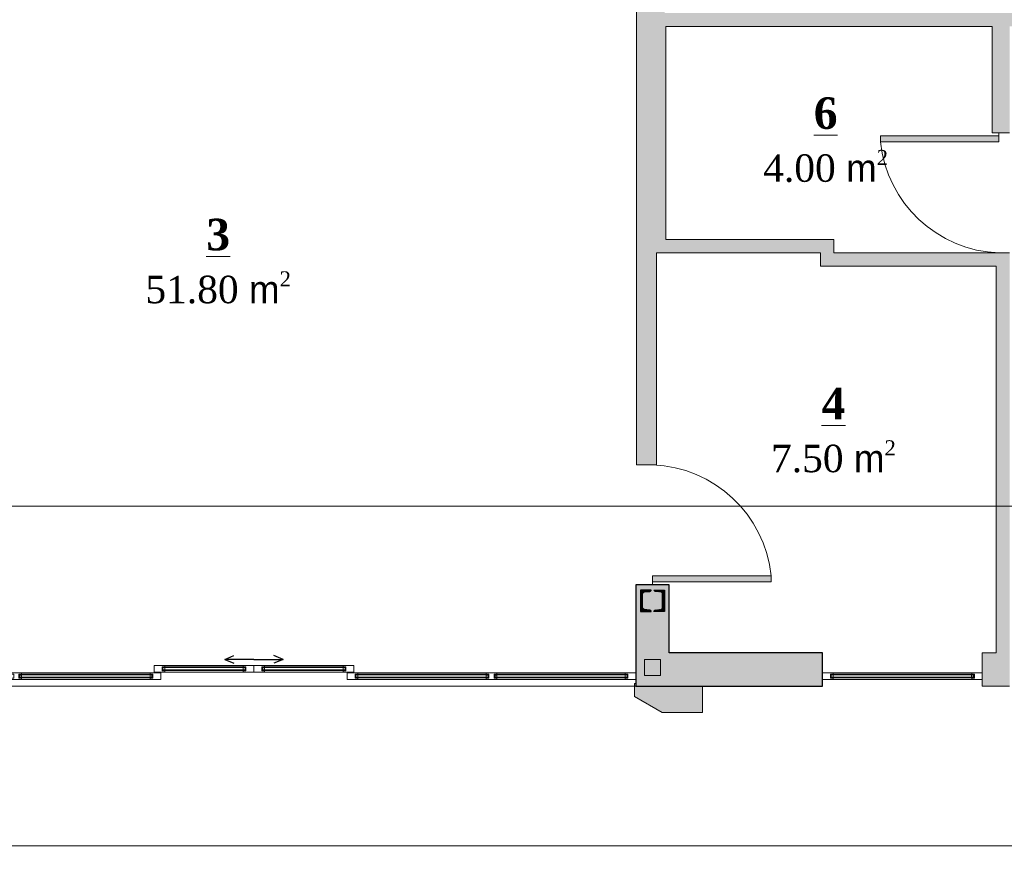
# Model space of a CAD drawing. Header units: millimetres. Extents: x -40905 to 281, y -74558 to -53256.
# Tile 2 of 6: x -35806 to -28415, y -64221 to -57808. Entities that reach past the tile are written whole.
import ezdxf

# ---------------------------------------------------------------- set-up
doc = ezdxf.new("R2010")
doc.units = ezdxf.units.MM
for name, color, linetype, lineweight in [('CТЕНЫ', 7, 'Continuous', 30), ('gor', 251, 'Continuous', 20), ('vid vne razreza', 7, 'Continuous', 5)]:
    doc.layers.add(name, color=color, linetype=linetype, lineweight=lineweight)
doc.layers.add('KAREBEBI', color=7, linetype='Continuous')
doc.layers.add('ZOMEBI', color=20, linetype='Continuous')
doc.styles.get("Standard").update_dxf_attribs({"font": 'times.ttf'})

# ---------------------------------------------------------------- blocks, each defined once
blk = doc.blocks.new('kaobka')
at = {"layer": 'vid vne razreza', "lineweight": 9, "ltscale": 0.5}
h = blk.add_hatch(dxfattribs=at)
h.set_pattern_fill('ANSI31', color=253, style=0)
h.set_pattern_definition([(45, (1818676.401145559, 898355.4509972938), (-2.245064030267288, 2.245064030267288), [])])
edge = h.paths.add_edge_path()
edge.add_line((20.00000062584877, -69.99999906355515), (62.81116379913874, -65.8125878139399))
edge.add_arc((61.72936490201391, -52.58441326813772), 13.27233553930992, 274.6752395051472, 359.0829591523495)
edge.add_line((75.00000047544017, -52.79683300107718), (74.99999957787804, 52.79683580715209))
edge.add_arc((61.72936400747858, 52.58441585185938), 13.27233553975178, 0.9170418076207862, 85.32476391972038)
edge.add_line((62.81116211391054, 65.8125904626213), (19.99999931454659, 70.00000093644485))
edge.add_arc((19.99999931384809, 80.00000093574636), 9.999999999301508, 180.0000004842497, 270.00000000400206, ccw=False)
edge.add_line((9.999999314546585, 80.00000085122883), (89.99999931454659, 80.0000015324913))
edge.add_line((89.99999931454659, 80.0000015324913), (90.00000068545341, -79.9999984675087))
edge.add_line((90.00000068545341, -79.9999984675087), (10.00000068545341, -79.99999914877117))
edge.add_arc((20.00000068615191, -79.99999906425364), 10.00000000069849, 90.00000000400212, 180.0000004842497, ccw=False)
edge = h.paths.add_edge_path()
edge.add_line((-19.99999937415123, -69.99999940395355), (-62.8111620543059, -65.81258892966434))
edge.add_arc((-61.72936394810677, -52.58441431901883), 13.27233553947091, 180.9170418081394, 265.32476392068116, ccw=False)
edge.add_line((-74.9999995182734, -52.79683427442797), (-75.00000047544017, 52.79683453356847))
edge.add_arc((-61.72936490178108, 52.58441480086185), 13.27233553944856, 94.67523950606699, 179.0829591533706, ccw=False)
edge.add_line((-62.81116379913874, 65.81258934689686), (-20.00000068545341, 70.00000059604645))
edge.add_arc((-20.00000068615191, 80.00000059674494), 10.00000000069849, 270.0000000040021, 360.0000004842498)
edge.add_line((-10.00000068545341, 80.00000068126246), (-90.00000068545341, 80))
edge.add_line((-90.00000068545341, 80), (-89.99999931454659, -80))
edge.add_line((-89.99999931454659, -80), (-9.999999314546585, -79.99999931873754))
edge.add_arc((-19.99999931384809, -79.99999940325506), 9.999999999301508, 4.842497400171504e-07, 90.00000000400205)
at = {"layer": 'CТЕНЫ', "lineweight": 30}
for points in [[(-19.99999937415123, -69.99999940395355), (-62.8111620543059, -65.81258892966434, -0.3859065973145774), (-74.9999995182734, -52.79683427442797), (-75.00000047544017, 52.79683453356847, -0.3859065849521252), (-62.81116379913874, 65.81258934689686), (-20.00000068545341, 70.00000059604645, 0.4142135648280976), (-10.00000068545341, 80.00000068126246), (-90.00000068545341, 80), (-89.99999931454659, -80), (-9.999999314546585, -79.99999931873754, 0.4142135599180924), (-19.99999931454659, -69.99999940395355)], [(20.00000062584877, -69.99999906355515), (62.81116379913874, -65.8125878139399, 0.3859065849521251), (75.00000047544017, -52.79683300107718), (74.99999957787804, 52.79683580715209, 0.3859065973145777), (62.81116211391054, 65.8125904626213), (19.99999931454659, 70.00000093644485, -0.4142135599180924), (9.999999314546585, 80.00000085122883), (89.99999931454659, 80.0000015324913), (90.00000068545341, -79.9999984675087), (10.00000068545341, -79.99999914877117, -0.4142135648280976), (20.00000068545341, -69.99999906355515)]]:
    blk.add_lwpolyline(points, format="xyb", dxfattribs=at)
blk = doc.blocks.new('KAREBI - 90')
at = {"layer": 'KAREBEBI', "lineweight": 20, "true_color": 0x9f622d}
blk.add_hatch(color=25, dxfattribs=at).paths.add_polyline_path([(6.66666666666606, 88.88888888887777), (2.222222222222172, 88.88888888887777), (2.222222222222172, 0), (6.66666666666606, 0)])
at = {"color": 246, "lineweight": 9}
blk.add_lwpolyline([(6.66666666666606, 88.88888888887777), (6.66666666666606, 0), (2.222222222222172, 0), (2.222222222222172, 88.88888888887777)], close=True, dxfattribs=at)
at = {"color": 246, "lineweight": 0}
blk.add_lwpolyline([(2.222222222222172, 0), (0, 0)], dxfattribs=at)
blk.add_arc((-2.615710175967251, -3.320283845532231), 92.67520734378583, 2.053180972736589, 84.25159849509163, dxfattribs=at)

msp = doc.modelspace()

# ---------------------------------------------------------------- hatches: boundary and pattern name
at = {"lineweight": 5, "transparency": 33554687}
h = msp.add_hatch(color=1, dxfattribs=at)
h.dxf.hatch_style = 1
h.paths.add_polyline_path([(-30680.38872323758, -62807.54513248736), (-30680.38872323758, -63007.54513248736), (-30982.54263968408, -63007.54513248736), (-31190.38872323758, -62887.54514019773), (-31190.38872323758, -62787.54514019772), (-31180.38872323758, -62787.54514011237), (-31180.38872323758, -62807.54513248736)])
h.paths.add_polyline_path([(-37415.38872457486, -62807.54513248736), (-37415.38872457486, -63007.54513248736), (-37113.23480812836, -63007.54513248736), (-36905.38872457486, -62887.54514019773), (-36905.38872457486, -62787.54514019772), (-36915.38872457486, -62787.54514011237), (-36915.38872457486, -62807.54513248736)])
at = {"layer": 'vid vne razreza', "lineweight": 30, "ltscale": 0.5, "true_color": 0xfaf5bd}
h = msp.add_hatch(color=254, dxfattribs=at)
h.paths.add_polyline_path([(-30945.38872457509, -55967.54513357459), (-29145.3887245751, -55967.5451335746), (-29145.3887245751, -55637.54513710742), (-28995.3887245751, -55637.54513710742), (-28995.3887245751, -55767.5451335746), (-24355.388676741, -55767.54513357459), (-24355.38867674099, -56447.5451360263), (-24655.3887159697, -56447.5451360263), (-24655.38871596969, -56157.5451335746), (-27215.38871596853, -56157.54513357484), (-27215.38871596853, -59007.54513357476), (-27315.38871596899, -59007.54513357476), (-27315.38871596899, -57857.54513357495), (-27405.38872626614, -57857.54513357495), (-27405.38872626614, -57757.54513357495), (-27315.38871596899, -57757.54513357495), (-27315.38871596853, -56157.54513357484), (-30965.38871596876, -56157.54513357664), (-30965.38871596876, -57757.54513357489), (-28105.38872626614, -57757.54513357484), (-28105.38872626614, -57857.54513357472), (-28375.38871596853, -57857.54513357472), (-28375.38871596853, -58657.54513357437), (-28505.38872929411, -58657.54513357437), (-28505.38872929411, -57857.54513357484), (-30955.38872323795, -57857.5451335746), (-30955.38872323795, -59457.54513357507), (-29695.38872929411, -59457.54513357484), (-29695.38872929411, -59557.54513357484), (-28375.38871596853, -59557.54513357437), (-28375.38871596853, -62807.54513248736), (-28580.38872929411, -62807.54513248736), (-28580.38872929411, -62557.54513357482), (-28475.38872929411, -62557.54513357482), (-28475.3887292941, -59657.54513357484), (-29795.38872929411, -59657.54513357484), (-29795.38872929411, -59557.54513357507), (-31025.38872323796, -59557.54513357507), (-31025.38872323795, -61147.54513357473), (-31175.38872323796, -61147.54513357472), (-31175.38872929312, -56587.5451367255), (-31225.38872929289, -56587.5451367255), (-31225.38872929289, -56387.5451367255), (-31175.38872929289, -56387.5451367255), (-31175.38872929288, -54807.5451367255), (-32505.38872929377, -54807.5451367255), (-32505.38872929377, -56387.5451367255), (-32005.38873018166, -56387.5451367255), (-32005.38873018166, -56587.54513672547), (-32525.38872929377, -56587.54513672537), (-32525.38872929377, -57387.54513672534), (-32625.38872929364, -57387.54513672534), (-32625.38872929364, -54837.5451367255), (-38135.38872457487, -54837.5451367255), (-38135.38872457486, -62547.54513357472), (-37195.38872190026, -62547.54513357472), (-37195.38872190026, -62037.54513366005), (-36915.38872457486, -62037.54513366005), (-36915.38872457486, -62807.54513248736), (-38315.38873127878, -62807.54513248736), (-38315.38872730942, -54657.54513642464), (-28995.3887245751, -54657.5451364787), (-28995.3887245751, -54857.54513621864), (-29145.3887245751, -54857.54513621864), (-29145.3887245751, -54807.5451367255), (-30945.3887245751, -54807.5451367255)])
h.paths.add_polyline_path([(-24655.38873111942, -60107.545133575), (-24655.38874217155, -62557.54513355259), (-24925.38871644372, -62557.54513355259), (-24925.38871644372, -62807.54513248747), (-24355.38871644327, -62807.54513248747), (-24355.38868533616, -57297.54512980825), (-24655.38871596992, -57297.54513224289), (-24655.38873058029, -60007.545133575), (-27215.38871846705, -60007.54513357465), (-27215.38871846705, -59907.54513357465), (-27315.38871846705, -59907.54513357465), (-27315.38871846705, -60157.54513357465), (-27215.38871846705, -60157.54513357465), (-27215.38871846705, -60107.54513357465)])
h.paths.add_polyline_path([(-27215.38871596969, -61057.54513357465), (-27215.38871596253, -62557.54513357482), (-26725.38871638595, -62557.54513357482), (-26725.38871638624, -62807.54513248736), (-27315.38871596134, -62807.54513248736), (-27315.38871596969, -61057.54513357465)], flags=17)
h.paths.add_polyline_path([(-30930.38872323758, -62047.54513357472), (-31180.38872323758, -62047.54513357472), (-31180.38872323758, -62807.54513248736), (-29780.38872323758, -62807.54513248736), (-29780.38872323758, -62557.54513357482), (-30930.38872367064, -62557.54513357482)], flags=17)
at = {"layer": 'vid vne razreza', "lineweight": 30, "ltscale": 0.5}
h = msp.add_hatch(color=140, dxfattribs=at)
h.paths.add_polyline_path([(-34113.43068781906, -62686.7823166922), (-34113.43068781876, -62690.78232270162), (-34732.15854994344, -62690.78232270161), (-34732.15854994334, -62686.78231669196)])
h.paths.add_polyline_path([(-34732.15855018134, -62664.11207918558), (-34732.15855018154, -62668.11207329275), (-34113.43068799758, -62668.11207329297), (-34113.43068799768, -62664.11207918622)])
h = msp.add_hatch(color=140, dxfattribs=at)
h.paths.add_polyline_path([(-33982.34676132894, -62686.7823166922), (-33982.34676132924, -62690.78232270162), (-33363.61889920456, -62690.78232270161), (-33363.61889920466, -62686.78231669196)])
h.paths.add_polyline_path([(-33363.61889896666, -62664.11207918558), (-33363.61889896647, -62668.11207329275), (-33982.34676115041, -62668.11207329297), (-33982.34676115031, -62664.11207918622)])
h = msp.add_hatch(color=140, dxfattribs=at)
h.paths.add_polyline_path([(-34813.61889828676, -62741.78231635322), (-34813.61889828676, -62745.78232236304), (-35805.90854911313, -62745.78232176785), (-35805.90854911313, -62741.78231575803)])
h.paths.add_polyline_path([(-35805.90854935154, -62719.11207825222), (-35805.90854935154, -62723.11207235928), (-34813.61889846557, -62723.11207295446), (-34813.61889846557, -62719.11207884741)])
h = msp.add_hatch(color=140, dxfattribs=at)
h.paths.add_polyline_path([(-33282.15854952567, -62741.78231635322), (-33282.15854952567, -62745.78232236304), (-32289.86889869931, -62745.78232176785), (-32289.86889869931, -62741.78231575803)])
h.paths.add_polyline_path([(-32289.86889846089, -62719.11207825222), (-32289.86889846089, -62723.11207235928), (-33282.15854934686, -62723.11207295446), (-33282.15854934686, -62719.11207884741)])
h = msp.add_hatch(color=140, dxfattribs=at)
h.paths.add_polyline_path([(-31246.11889807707, -62741.78231575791), (-31246.11889807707, -62745.78232176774), (-32238.40854890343, -62745.78232176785), (-32238.40854890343, -62741.78231575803)])
h.paths.add_polyline_path([(-32238.40854914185, -62719.11207825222), (-32238.40854914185, -62723.11207235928), (-31246.11889825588, -62723.11207235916), (-31246.11889825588, -62719.1120782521)])
h = msp.add_hatch(color=140, dxfattribs=at)
h.paths.add_polyline_path([(-28646.11890371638, -62741.78231467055), (-28646.11890371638, -62745.78232068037), (-29714.65854902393, -62745.78232068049), (-29714.65854902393, -62741.78231467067)])
h.paths.add_polyline_path([(-29714.65854926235, -62719.11207716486), (-29714.65854926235, -62723.11207127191), (-28646.11890389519, -62723.1120712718), (-28646.11890389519, -62719.11207716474)])

# ---------------------------------------------------------------- linework, layer by layer
at = {"lineweight": 5}
for points in [[(-28375.38871596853, -62807.54513248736), (-28580.38872929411, -62807.54513248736), (-28580.38872929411, -62557.54513357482), (-28475.38872929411, -62557.54513357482), (-28475.3887292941, -59657.54513357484), (-29795.38872929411, -59657.54513357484), (-29795.38872929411, -59557.54513357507), (-31025.38872323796, -59557.54513357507), (-31025.38872323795, -61147.54513357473), (-31175.38872323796, -61147.54513357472), (-31175.38872929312, -56587.5451367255), (-31225.38872929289, -56587.5451367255), (-31225.38872929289, -56387.5451367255), (-31175.38872929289, -56387.5451367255), (-31175.38872929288, -54807.5451367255), (-32505.38872929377, -54807.5451367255), (-32505.38872929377, -56387.5451367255), (-32005.38873018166, -56387.5451367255), (-32005.38873018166, -56587.54513672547), (-32525.38872929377, -56587.54513672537), (-32525.38872929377, -57387.54513672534), (-32625.38872929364, -57387.54513672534), (-32625.38872929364, -54837.5451367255), (-38135.38872457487, -54837.5451367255)], [(-28375.38871596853, -58657.54513357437), (-28505.38872929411, -58657.54513357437), (-28505.38872929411, -57857.54513357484), (-30955.38872323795, -57857.5451335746), (-30955.38872323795, -59457.54513357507), (-29695.38872929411, -59457.54513357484), (-29695.38872929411, -59557.54513357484), (-28375.38871596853, -59557.54513357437)], [(-36915.38872457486, -62807.54513248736), (-31180.38872323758, -62807.54513248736)]]:
    msp.add_lwpolyline(points, dxfattribs=at)
at = {"color": 5, "lineweight": 5}
msp.add_lwpolyline([(-37905.38872323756, -61457.54513248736), (-37905.38872323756, -65357.54513248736), (-40905.38872323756, -65357.54513248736), (-40905.38872323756, -74557.54513248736), (-20705.38872323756, -74557.54513248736), (-20705.38872323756, -65357.54513248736), (-23705.38872323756, -65357.54513248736), (-23705.38872323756, -61457.54513248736)], close=True, dxfattribs=at)
msp.add_lwpolyline([(-30930.38872323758, -62047.54513357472), (-31180.38872323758, -62047.54513357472), (-31180.38872323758, -62807.54513248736), (-29780.38872323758, -62807.54513248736), (-29780.38872323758, -62557.54513357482), (-30930.38872367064, -62557.54513357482)], close=True)
at = {"lineweight": 5}
for points in [[(-31115.38872323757, -62607.54513248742), (-30995.38872323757, -62607.54513248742), (-30995.38872323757, -62727.54513248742), (-31115.38872323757, -62727.54513248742)], [(-30680.38872323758, -62807.54513248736), (-30680.38872323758, -63007.54513248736), (-30982.54263968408, -63007.54513248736), (-31190.38872323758, -62887.54514019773), (-31190.38872323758, -62787.54514019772), (-31180.38872323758, -62787.54514011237), (-31180.38872323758, -62807.54513248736)]]:
    msp.add_lwpolyline(points, close=True, dxfattribs=at)
at = {"layer": 'gor', "color": 0, "lineweight": 9}
msp.add_lwpolyline([(-23555.38872323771, -64007.54513248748), (-38055.38871596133, -64007.54513248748, -0.414213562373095), (-38355.38871596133, -63707.54513248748), (-38355.38871596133, -54647.5451335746), (-23555.38872323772, -54647.5451335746, -0.414213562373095), (-23255.38872323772, -54947.5451335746), (-23255.38872323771, -63707.54513248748, -0.414213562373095)], format="xyb", close=True, dxfattribs=at)
at = {"layer": 'vid vne razreza', "lineweight": 15, "ltscale": 0.5}
for points in [[(-34797.88872436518, -62652.5451345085), (-34717.88872436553, -62652.54513518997), (-34717.88872442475, -62662.54513518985), (-34737.88872442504, -62662.5451350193), (-34737.88872472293, -62692.54513501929), (-34717.88872472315, -62692.54513518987), (-34717.88872478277, -62702.54513518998), (-34797.88872478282, -62702.54513450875), (-34797.88872436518, -62652.5451345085)], [(-34047.88872520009, -62652.54513450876), (-34127.70051339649, -62652.54513519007), (-34127.70051333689, -62662.54513518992), (-34107.70051333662, -62662.54513501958), (-34107.70051303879, -62692.54513501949), (-34127.70051303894, -62692.54513519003), (-34127.70051297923, -62702.54513519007), (-34047.88872478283, -62702.54513450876), (-34047.88872520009, -62652.54513450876)], [(-34047.88872394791, -62652.54513450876), (-33968.07693575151, -62652.54513519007), (-33968.07693581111, -62662.54513518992), (-33988.07693581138, -62662.54513501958), (-33988.07693610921, -62692.54513501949), (-33968.07693610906, -62692.54513519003), (-33968.07693616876, -62702.54513519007), (-34047.88872436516, -62702.54513450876), (-34047.88872394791, -62652.54513450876)], [(-33297.88872478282, -62652.5451345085), (-33377.88872478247, -62652.54513518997), (-33377.88872472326, -62662.54513518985), (-33357.88872472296, -62662.5451350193), (-33357.88872442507, -62692.54513501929), (-33377.88872442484, -62692.54513518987), (-33377.88872436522, -62702.54513518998), (-33297.88872436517, -62702.54513450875), (-33297.88872478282, -62652.5451345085)], [(-34747.8887238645, -62707.54513417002), (-34827.8887238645, -62707.54513485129), (-34827.88872380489, -62717.54513485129), (-34807.88872380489, -62717.54513468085), (-34807.88872350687, -62747.54513468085), (-34827.88872350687, -62747.54513485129), (-34827.88872344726, -62757.54513485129), (-34747.88872344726, -62757.54513417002), (-34747.8887238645, -62707.54513417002)], [(-33347.88872394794, -62707.54513417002), (-33267.88872394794, -62707.54513485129), (-33267.88872400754, -62717.54513485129), (-33287.88872400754, -62717.54513468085), (-33287.88872430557, -62747.54513468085), (-33267.88872430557, -62747.54513485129), (-33267.88872436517, -62757.54513485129), (-33347.88872436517, -62757.54513417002), (-33347.88872394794, -62707.54513417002)], [(-31180.3887236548, -62707.54513357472), (-31260.3887236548, -62707.54513425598), (-31260.3887235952, -62717.54513425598), (-31240.3887235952, -62717.54513408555), (-31240.38872329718, -62747.54513408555), (-31260.38872329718, -62747.54513425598), (-31260.38872323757, -62757.54513425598), (-31180.38872323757, -62757.54513357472), (-31180.3887236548, -62707.54513357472)], [(-29780.38872302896, -62707.54513248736), (-29700.38872302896, -62707.54513316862), (-29700.38872308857, -62717.54513316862), (-29720.38872308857, -62717.54513299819), (-29720.38872338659, -62747.54513299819), (-29700.38872338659, -62747.54513316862), (-29700.38872344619, -62757.54513316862), (-29780.38872344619, -62757.54513248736), (-29780.38872302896, -62707.54513248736)], [(-28580.38872929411, -62707.54513248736), (-28660.38872929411, -62707.54513316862), (-28660.38872923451, -62717.54513316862), (-28640.38872923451, -62717.54513299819), (-28640.38872893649, -62747.54513299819), (-28660.38872893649, -62747.54513316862), (-28660.38872887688, -62757.54513316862), (-28580.38872887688, -62757.54513248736), (-28580.38872929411, -62707.54513248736)]]:
    msp.add_lwpolyline(points, dxfattribs=at)
for points in [[(-34733.158549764, -62664.11207371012), (-34733.15854976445, -62690.78231719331), (-34737.02887193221, -62690.78231719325), (-34737.02887193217, -62664.11207371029)], [(-34717.8420084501, -62669.47408362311), (-34717.84200845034, -62685.04410825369), (-34732.15854994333, -62685.04410825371), (-34732.1585499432, -62669.47408362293)], [(-34127.74722931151, -62669.47408362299), (-34127.74722931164, -62685.04410825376), (-34113.43068781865, -62685.04410825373), (-34113.43068781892, -62669.47408362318)], [(-34112.43068799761, -62664.11207371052), (-34112.43068799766, -62690.78231719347), (-34108.56036582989, -62690.78231719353), (-34108.56036582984, -62664.11207371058)], [(-33983.34676115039, -62664.11207371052), (-33983.34676115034, -62690.78231719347), (-33987.21708331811, -62690.78231719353), (-33987.21708331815, -62664.11207371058)], [(-33968.03021983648, -62669.47408362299), (-33968.03021983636, -62685.04410825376), (-33982.34676132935, -62685.04410825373), (-33982.34676132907, -62669.47408362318)], [(-33377.9354406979, -62669.47408362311), (-33377.93544069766, -62685.04410825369), (-33363.61889920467, -62685.04410825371), (-33363.61889920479, -62669.47408362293)], [(-33362.618899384, -62664.11207371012), (-33362.61889938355, -62690.78231719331), (-33358.74857721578, -62690.78231719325), (-33358.74857721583, -62664.11207371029)], [(-35871.63872401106, -62707.5451342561), (-35871.63872401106, -62707.5451342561), (-35871.63872407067, -62717.5451342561), (-35851.63872407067, -62717.54513442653), (-35851.63872436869, -62747.54513442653), (-35871.63872436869, -62747.5451342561), (-35871.6387244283, -62757.5451342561), (-35791.63872359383, -62757.5451342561), (-35791.63872359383, -62757.5451342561), (-35791.63872365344, -62747.5451342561), (-35811.63872365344, -62747.54513442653), (-35811.63872395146, -62717.54513442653), (-35791.63872395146, -62717.5451342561), (-35791.63872401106, -62707.5451342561)], [(-35791.59200767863, -62740.61618582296), (-35791.59200767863, -62725.04616119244), (-35805.90854917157, -62725.04616119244), (-35805.90854917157, -62740.61618582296)], [(-35791.59200767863, -62740.61618582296), (-35791.59200767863, -62725.04616119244), (-35805.90854917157, -62725.04616119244), (-35805.90854917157, -62740.61618582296)], [(-35791.59200635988, -62740.61618582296), (-35791.59200635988, -62725.04616119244), (-35805.90854785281, -62725.04616119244), (-35805.90854785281, -62740.61618582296)], [(-34827.9354397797, -62724.47408328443), (-34827.9354397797, -62740.04410791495), (-34813.61889828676, -62740.04410791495), (-34813.61889828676, -62724.47408328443)], [(-34812.61889846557, -62719.1120733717), (-34812.61889846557, -62745.78231685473), (-34808.7485762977, -62745.78231685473), (-34808.7485762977, -62719.1120733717)], [(-33283.15854934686, -62719.1120733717), (-33283.15854934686, -62745.78231685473), (-33287.02887151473, -62745.78231685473), (-33287.02887151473, -62719.1120733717)], [(-33267.84200803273, -62724.47408328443), (-33267.84200803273, -62740.04410791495), (-33282.15854952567, -62740.04410791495), (-33282.15854952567, -62724.47408328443)], [(-32304.18544013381, -62740.61618582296), (-32304.18544013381, -62725.04616119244), (-32289.86889864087, -62725.04616119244), (-32289.86889864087, -62740.61618582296)], [(-32304.18544013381, -62740.61618582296), (-32304.18544013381, -62725.04616119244), (-32289.86889864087, -62725.04616119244), (-32289.86889864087, -62740.61618582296)], [(-32304.18544145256, -62740.61618582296), (-32304.18544145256, -62725.04616119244), (-32289.86889995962, -62725.04616119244), (-32289.86889995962, -62740.61618582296)], [(-32224.13872380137, -62707.5451342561), (-32224.13872380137, -62707.5451342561), (-32224.13872374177, -62717.5451342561), (-32244.13872374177, -62717.54513442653), (-32244.13872344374, -62747.54513442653), (-32224.13872344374, -62747.5451342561), (-32224.13872338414, -62757.5451342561), (-32304.1387242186, -62757.5451342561), (-32304.1387242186, -62757.5451342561), (-32304.138724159, -62747.5451342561), (-32284.138724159, -62747.54513442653), (-32284.13872386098, -62717.54513442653), (-32304.13872386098, -62717.5451342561), (-32304.13872380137, -62707.5451342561)], [(-32288.86889881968, -62745.97819573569), (-32288.86889881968, -62719.30795225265), (-32284.99857665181, -62719.30795225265), (-32284.99857665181, -62745.97819573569)], [(-32288.86889881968, -62745.97819573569), (-32288.86889881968, -62719.30795225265), (-32284.99857665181, -62719.30795225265), (-32284.99857665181, -62745.97819573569)], [(-32288.86890013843, -62745.97819573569), (-32288.86890013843, -62719.30795225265), (-32284.99857797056, -62719.30795225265), (-32284.99857797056, -62745.97819573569)], [(-32239.40854878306, -62745.97819573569), (-32239.40854878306, -62719.30795225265), (-32243.27887095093, -62719.30795225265), (-32243.27887095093, -62745.97819573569)], [(-32239.40854746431, -62745.97819573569), (-32239.40854746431, -62719.30795225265), (-32243.27886963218, -62719.30795225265), (-32243.27886963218, -62745.97819573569)], [(-32239.40854878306, -62745.97819573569), (-32239.40854878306, -62719.30795225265), (-32243.27887095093, -62719.30795225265), (-32243.27887095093, -62745.97819573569)], [(-32239.40854878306, -62745.97819573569), (-32239.40854878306, -62719.30795225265), (-32243.27887095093, -62719.30795225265), (-32243.27887095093, -62745.97819573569)], [(-32239.40854746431, -62745.97819573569), (-32239.40854746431, -62719.30795225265), (-32243.27886963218, -62719.30795225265), (-32243.27886963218, -62745.97819573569)], [(-32224.09200746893, -62740.61618582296), (-32224.09200746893, -62725.04616119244), (-32238.40854896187, -62725.04616119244), (-32238.40854896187, -62740.61618582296)], [(-32224.09200615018, -62740.61618582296), (-32224.09200615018, -62725.04616119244), (-32238.40854764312, -62725.04616119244), (-32238.40854764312, -62740.61618582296)], [(-32224.09200746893, -62740.61618582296), (-32224.09200746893, -62725.04616119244), (-32238.40854896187, -62725.04616119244), (-32238.40854896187, -62740.61618582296)], [(-32224.09200746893, -62740.61618582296), (-32224.09200746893, -62725.04616119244), (-32238.40854896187, -62725.04616119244), (-32238.40854896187, -62740.61618582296)], [(-32224.09200615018, -62740.61618582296), (-32224.09200615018, -62725.04616119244), (-32238.40854764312, -62725.04616119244), (-32238.40854764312, -62740.61618582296)], [(-31260.43543957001, -62724.47408268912), (-31260.43543957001, -62740.04410731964), (-31246.11889807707, -62740.04410731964), (-31246.11889807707, -62724.47408268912)], [(-31245.11889825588, -62719.11207277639), (-31245.11889825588, -62745.78231625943), (-31241.24857608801, -62745.78231625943), (-31241.24857608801, -62719.11207277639)], [(-29715.65854842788, -62719.11207168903), (-29715.65854842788, -62745.78231517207), (-29719.52887059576, -62745.78231517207), (-29719.52887059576, -62719.11207168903)], [(-29700.34200711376, -62724.47408160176), (-29700.34200711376, -62740.04410623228), (-29714.6585486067, -62740.04410623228), (-29714.6585486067, -62724.47408160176)], [(-28660.43544520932, -62724.47408160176), (-28660.43544520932, -62740.04410623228), (-28646.11890371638, -62740.04410623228), (-28646.11890371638, -62724.47408160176)], [(-28645.11890389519, -62719.11207168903), (-28645.11890389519, -62745.78231517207), (-28641.24858172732, -62745.78231517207), (-28641.24858172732, -62719.11207168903)]]:
    msp.add_lwpolyline(points, close=True, dxfattribs=at)
at = {"layer": 'vid vne razreza', "color": 154, "lineweight": 9, "ltscale": 0.5}
for points in [[(-34732.15855018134, -62664.11207918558), (-34732.15855018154, -62668.11207329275), (-34113.43068799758, -62668.11207329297), (-34113.43068799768, -62664.11207918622)], [(-33363.61889896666, -62664.11207918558), (-33363.61889896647, -62668.11207329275), (-33982.34676115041, -62668.11207329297), (-33982.34676115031, -62664.11207918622)], [(-35805.90854935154, -62719.11207825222), (-35805.90854935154, -62723.11207235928), (-34813.61889846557, -62723.11207295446), (-34813.61889846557, -62719.11207884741)], [(-34813.61889828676, -62741.78231635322), (-34813.61889828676, -62745.78232236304), (-35805.90854911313, -62745.78232176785), (-35805.90854911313, -62741.78231575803)], [(-34113.43068781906, -62686.7823166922), (-34113.43068781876, -62690.78232270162), (-34732.15854994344, -62690.78232270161), (-34732.15854994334, -62686.78231669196)], [(-33982.34676132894, -62686.7823166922), (-33982.34676132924, -62690.78232270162), (-33363.61889920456, -62690.78232270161), (-33363.61889920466, -62686.78231669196)], [(-32289.86889846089, -62719.11207825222), (-32289.86889846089, -62723.11207235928), (-33282.15854934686, -62723.11207295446), (-33282.15854934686, -62719.11207884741)], [(-33282.15854952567, -62741.78231635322), (-33282.15854952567, -62745.78232236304), (-32289.86889869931, -62745.78232176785), (-32289.86889869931, -62741.78231575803)], [(-32238.40854914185, -62719.11207825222), (-32238.40854914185, -62723.11207235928), (-31246.11889825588, -62723.11207235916), (-31246.11889825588, -62719.1120782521)], [(-31246.11889807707, -62741.78231575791), (-31246.11889807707, -62745.78232176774), (-32238.40854890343, -62745.78232176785), (-32238.40854890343, -62741.78231575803)], [(-29714.65854926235, -62719.11207716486), (-29714.65854926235, -62723.11207127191), (-28646.11890389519, -62723.1120712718), (-28646.11890389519, -62719.11207716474)], [(-28646.11890371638, -62741.78231467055), (-28646.11890371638, -62745.78232068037), (-29714.65854902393, -62745.78232068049), (-29714.65854902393, -62741.78231467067)]]:
    msp.add_lwpolyline(points, close=True, dxfattribs=at)
at = {"layer": 'vid vne razreza', "lineweight": 9, "ltscale": 0.5}
for points in [[(-34717.88872436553, -62652.54513518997), (-34717.88872436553, -62702.54513518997), (-34127.70051297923, -62702.54513519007), (-34127.70051297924, -62652.54513519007)], [(-33377.88872478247, -62652.54513518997), (-33377.88872478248, -62702.54513518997), (-33968.07693616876, -62702.54513519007), (-33968.07693616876, -62652.54513519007)], [(-35791.63872353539, -62707.5451342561), (-35791.63872353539, -62757.5451342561), (-34827.88872344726, -62757.54513485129), (-34827.88872344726, -62707.54513485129)], [(-32304.13872427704, -62707.5451342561), (-32304.13872427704, -62757.5451342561), (-33267.88872436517, -62757.54513485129), (-33267.88872436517, -62707.54513485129)], [(-32224.1387233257, -62707.5451342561), (-32224.1387233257, -62757.5451342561), (-31260.38872323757, -62757.54513425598), (-31260.38872323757, -62707.54513425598)], [(-29700.38872344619, -62707.54513316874), (-29700.38872344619, -62757.54513316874), (-28660.38872887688, -62757.54513316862), (-28660.38872887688, -62707.54513316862)]]:
    msp.add_lwpolyline(points, close=True, dxfattribs=at)
at = {"layer": 'ZOMEBI', "color": 1}
for points in [[(-34047.88872394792, -62607.76373898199), (-34266.36054248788, -62607.76373898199), (-34197.76503091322, -62578.79677203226)], [(-34047.88872394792, -62607.76373898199), (-33829.41690540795, -62607.76373898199), (-33898.01241698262, -62578.79677203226)], [(-34047.88872394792, -62607.76373898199), (-34266.36054248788, -62607.76373898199), (-34197.76503091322, -62636.73070593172)], [(-34047.88872394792, -62607.76373898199), (-33829.41690540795, -62607.76373898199), (-33898.01241698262, -62636.73070593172)]]:
    msp.add_lwpolyline(points, dxfattribs=at)

# ---------------------------------------------------------------- block references
at = {"layer": 'KAREBEBI', "lineweight": 18, "xscale": -10, "yscale": 10, "zscale": 9.999999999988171}
for p, rotation in [((-28455.38872929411, -58657.54513357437), 90), ((-31055.38872323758, -62047.54513357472), 270)]:
    msp.add_blockref('KAREBI - 90', p, dxfattribs=dict(at, rotation=rotation))
at = {"layer": 'vid vne razreza', "color": 2, "lineweight": 30}
msp.add_blockref('kaobka', (-31055.38872388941, -62167.54513434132), dxfattribs=at)

# ---------------------------------------------------------------- texts
at = {"layer": 'ZOMEBI', "color": 1, "lineweight": 5, "char_height": 205.92, "width": 1379.784167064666, "attachment_point": 2}
for s, insert in [('\\A1;{\\fTimes New Roman|b1|i0|c0|p18;\\H1.15x;\\L\\C216;6\\fTimes New Roman|b1|i0|c204|p18;\\H0.2174x;\\l\\P\\fTimes New Roman|b0|i0|c0|p18;\\H4x;\\C1;4.00\\fTimes New Roman|b0|i0|c204|p18; \\fAcadMtavr|b0|i0|c0|p2;m\\fTimes New Roman|b0|i0|c204|p18;\\H0.5512x;\\S2^ ;}', (-29756.36569447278, -58390.03596575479)), ('\\A1;{\\fTimes New Roman|b1|i0|c0|p18;\\H1.15x;\\L\\C216;3\\fTimes New Roman|b1|i0|c204|p18;\\H0.2174x;\\l\\P\\fTimes New Roman|b0|i0|c0|p18;\\H4x;\\C1;51.80\\fTimes New Roman|b0|i0|c204|p18; \\fAcadMtavr|b0|i0|c0|p2;m\\fTimes New Roman|b0|i0|c204|p18;\\H0.5512x;\\S2^ ;}', (-34316.34782749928, -59301.10306006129)), ('\\A1;{\\fTimes New Roman|b1|i0|c0|p18;\\H1.15x;\\L\\C216;4\\fTimes New Roman|b1|i0|c204|p18;\\H0.2174x;\\l\\P\\fTimes New Roman|b0|i0|c0|p18;\\H4x;\\C1;7.50\\fTimes New Roman|b0|i0|c204|p18; \\fAcadMtavr|b0|i0|c0|p2;m\\fTimes New Roman|b0|i0|c204|p18;\\H0.5512x;\\S2^ ;}', (-29697.83742525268, -60569.07221544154))]:
    msp.add_mtext(s, dxfattribs=dict(at, insert=insert))

doc.saveas('drawing.dxf')
